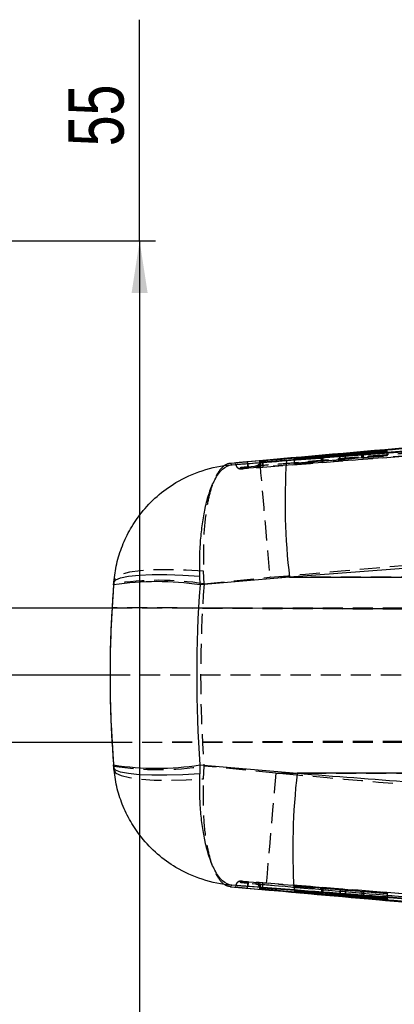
# Model space of a CAD drawing. Extents: x 28 to 404, y 20 to 283.
# Tile 7 of 14: x 175 to 198, y 103 to 166. Entities that reach past the tile are written whole.
import ezdxf

# ---------------------------------------------------------------- set-up
doc = ezdxf.new("R2010")
doc.units = 0
doc.linetypes.add('HIDDEN', pattern=[1.905, 1.27, -0.635])
doc.layers.get('0').update_dxf_attribs({"linetype": 'CONTINUOUS'})
doc.styles.add('SLDTEXTSTYLE0', font='TXT', dxfattribs={"width": 0.75})
doc.dimstyles.new('SLDDIMSTYLE3', dxfattribs={"dimtxt": 3.5, "dimasz": 3.302, "dimexe": 0, "dimexo": 0.0625, "dimgap": 0.875, "dimtad": 1, "dimrnd": 1e-09, "dimzin": 12, "dimtxsty": 'SLDTEXTSTYLE0', "dimsah": 1, "dimcen": 0.09, "dimazin": 3, "dimtfac": 1, "dimtofl": 0, "dimtmove": 0, "dimatfit": 3, "dimtolj": 1, "dimtzin": 12})

# ---------------------------------------------------------------- blocks, each defined once
blk = doc.blocks.new('_D_7')
at = {"color": 179, "linetype": 'CONTINUOUS'}
for p, q in [((182.225, 151.536), (182.225, 165.544)), ((140.978, 151.536), (183.225, 151.536)), ((182.225, 151.536), (182.225, 96.536)), ((140.978, 96.536), (183.225, 96.536))]:
    blk.add_line(p, q, dxfattribs=at)
for points in [[(182.225, 151.536), (181.717, 148.234), (182.733, 148.234)], [(182.225, 96.536), (182.733, 99.838), (181.717, 99.838)]]:
    blk.add_solid(points, dxfattribs=at)
at = {"color": 179, "linetype": 'CONTINUOUS', "insert": (177.713, 157.528, -11.205), "char_height": 3.5, "attachment_point": 1, "rotation": 90, "style": 'SLDTEXTSTYLE0'}
blk.add_mtext('55', dxfattribs=at)

msp = doc.modelspace()

# ---------------------------------------------------------------- linework, layer by layer
at = {"color": 7, "linetype": 'CONTINUOUS'}
for p, q in [((232.333896, 141.29332), (189.053928, 137.534693)), ((232.333896, 141.28448), (189.053928, 137.533305)), ((238.253338, 141.297571), (190.014643, 137.511873)), ((194.895422, 137.967959), (192.031597, 137.750808)), ((192.031828, 137.735851), (193.726962, 137.863952)), ((193.726247, 137.859141), (192.032268, 137.708427)), ((192.032506, 137.694096), (194.926446, 137.950179)), ((193.726247, 137.843973), (193.726247, 137.859141)), ((193.829877, 137.853143), (193.829877, 137.869306)), ((193.838855, 137.853938), (193.838855, 137.870549)), ((197.90027, 138.244881), (195.223448, 137.995189)), ((195.25445, 137.977025), (197.901172, 138.168078)), ((196.287756, 138.072674), (196.287756, 138.051614)), ((197.900941, 138.187388), (196.396654, 138.078587)), ((196.397801, 138.084232), (197.900509, 138.223788)), ((197.900509, 138.223788), (197.90027, 138.244881)), ((197.90027, 138.223766), (197.90027, 138.244881)), ((197.901172, 138.168078), (197.900941, 138.187388)), ((197.900941, 138.168061), (197.900941, 138.187388)), ((189.820295, 137.606037), (187.974927, 137.441492)), ((188.071763, 137.351678), (191.517164, 137.614338)), ((189.840121, 137.564146), (189.840121, 137.589536)), ((189.883818, 137.502632), (189.840121, 137.589535)), ((189.883818, 137.479828), (189.840121, 137.564124)), ((189.958264, 137.601022), (189.978232, 137.602778)), ((190.014643, 137.509774), (190.014643, 137.511873)), ((190.014643, 137.509774), (190.015127, 137.509726)), ((192.031597, 137.750808), (192.031828, 137.735851)), ((192.032268, 137.708427), (192.032506, 137.694096)), ((240.120006, 133.971996), (191.715596, 130.226088)), ((180.582979, 129.738711), (180.597489, 129.916041)), ((180.608199, 130.059806), (180.587014, 129.805598)), ((186.048371, 129.738711), (186.033582, 130.30078)), ((191.715596, 130.226088), (186.048371, 129.738711)), ((191.715596, 130.226088), (243.501989, 130.226088)), ((139.593459, 128.285773), (180.480698, 128.285773)), ((180.480273, 128.297326), (180.481417, 128.297326)), ((180.480273, 128.297326), (180.481417, 128.297321)), ((139.593459, 124.035773), (180.352678, 124.035773)), ((139.593459, 119.785773), (180.478336, 119.785773)), ((180.477922, 119.77421), (180.479025, 119.774215)), ((180.477922, 119.77421), (180.479025, 119.77421)), ((180.594136, 118.15641), (180.579798, 118.332884)), ((180.583888, 118.264845), (180.604951, 118.010401)), ((186.045436, 118.332884), (186.030717, 117.773488)), ((186.045436, 118.332884), (192.194966, 117.805872)), ((243.501989, 117.805872), (192.194966, 117.805872)), ((187.972439, 110.624643), (190.203716, 110.425879)), ((191.998502, 110.417499), (188.070995, 110.71584)), ((189.013248, 110.534968), (189.0536, 110.531377)), ((189.840121, 110.502206), (189.883818, 110.587866)), ((189.840121, 110.476821), (189.883818, 110.565133)), ((189.840121, 110.476821), (189.840121, 110.502184)), ((189.978232, 110.463569), (189.958019, 110.465346)), ((190.015127, 110.558119), (190.014643, 110.558072)), ((190.014643, 110.55594), (190.014643, 110.558072)), ((194.895548, 110.12068), (192.032014, 110.373779)), ((192.032014, 110.373779), (192.032037, 110.359767)), ((192.032037, 110.373777), (192.032037, 110.359767)), ((192.032037, 110.359767), (193.726999, 110.209081)), ((193.726224, 110.204319), (192.032074, 110.331894)), ((192.032074, 110.331894), (192.032089, 110.316073)), ((192.032089, 110.331892), (192.032089, 110.316073)), ((192.032089, 110.316073), (194.926327, 110.097479)), ((193.726999, 110.223964), (193.726999, 110.209081)), ((193.838855, 110.197726), (193.838855, 110.214077)), ((197.900658, 109.901449), (195.223567, 110.093895)), ((195.254331, 110.070306), (197.900785, 109.823281)), ((196.287756, 110.017394), (196.287756, 109.995518)), ((196.291616, 110.017117), (196.291616, 109.996068)), ((197.900755, 109.844322), (196.396624, 109.984004)), ((196.397831, 110.009482), (196.397831, 109.989548)), ((196.397831, 109.989548), (197.900695, 109.881386)), ((197.900695, 109.881386), (197.900658, 109.901449)), ((197.900785, 109.823281), (197.900755, 109.844322))]:
    msp.add_line(p, q, dxfattribs=at)
at = {"color": 7, "linetype": 'HIDDEN'}
for p, q in [((189.079588, 137.230002), (232.358744, 140.981253)), ((239.431274, 141.047097), (189.105598, 137.128939)), ((193.726247, 137.572061), (193.726247, 137.843973)), ((193.726962, 137.575632), (193.726962, 137.863952)), ((193.829877, 137.582193), (193.829877, 137.853143)), ((193.838855, 137.58327), (193.838855, 137.853938)), ((194.895422, 137.681355), (194.895422, 137.947433)), ((194.926446, 137.67012), (194.926446, 137.950179)), ((195.223448, 137.709595), (195.223448, 137.974684)), ((195.223448, 137.709595), (197.90027, 137.955489)), ((195.25445, 137.698379), (195.25445, 137.977025)), ((197.901172, 137.911055), (195.25445, 137.698379)), ((196.287756, 138.051614), (196.287756, 137.794583)), ((196.291608, 137.794936), (196.291608, 138.073284)), ((196.396654, 137.801874), (196.396654, 138.078587)), ((196.396654, 137.801874), (197.900941, 137.922615)), ((196.397801, 137.805451), (196.397801, 138.084232)), ((197.900509, 137.943686), (196.397801, 137.805451)), ((197.90027, 137.955489), (197.90027, 138.223766)), ((197.90027, 137.955489), (197.900509, 137.943686)), ((197.900509, 137.943686), (197.900509, 138.223788)), ((197.900941, 137.922615), (197.900941, 138.168061)), ((197.900941, 137.922615), (197.901172, 137.911055)), ((197.901172, 137.911055), (197.901172, 138.168078)), ((188.305867, 137.337287), (188.35554, 137.250189)), ((192.031597, 137.451449), (192.031597, 137.750808)), ((192.031597, 137.451449), (194.895422, 137.681355)), ((192.031828, 137.439421), (192.031597, 137.451449)), ((192.031828, 137.439421), (192.031828, 137.735851)), ((193.726962, 137.575632), (192.031828, 137.439421)), ((192.032268, 137.416451), (192.032268, 137.708427)), ((192.032268, 137.416451), (193.726247, 137.572061)), ((192.032506, 137.403947), (192.032268, 137.416451)), ((192.032506, 137.403947), (192.032506, 137.694096)), ((194.926446, 137.67012), (192.032506, 137.403947)), ((193.829877, 137.582193), (193.835979, 137.58327)), ((188.642842, 137.096204), (188.595687, 137.183413)), ((186.302667, 129.805598), (186.271121, 130.609099)), ((186.302667, 129.805598), (190.469583, 130.226088)), ((228.613948, 130.226088), (190.469583, 130.226088)), ((180.480698, 128.285773), (254.477707, 128.285773)), ((256.99654, 127.963464), (180.481417, 128.297326)), ((180.481417, 128.297321), (270.041568, 127.906539)), ((180.352678, 124.035773), (219.146562, 124.035773)), ((180.478336, 119.785773), (254.477707, 119.785773)), ((180.479025, 119.774215), (270.215986, 120.165769)), ((180.479025, 119.77421), (257.633728, 120.110863)), ((186.268115, 117.460565), (186.299791, 118.264845)), ((190.852088, 117.805872), (186.299791, 118.264845)), ((190.852088, 117.805872), (228.613948, 117.805872)), ((188.354542, 110.815499), (188.297478, 110.71383)), ((188.595665, 110.882712), (188.64276, 110.971327)), ((192.032014, 110.680298), (192.032014, 110.373779)), ((192.032037, 110.66863), (192.032014, 110.680298)), ((192.032014, 110.680298), (194.895548, 110.439839)), ((192.032037, 110.66863), (192.032037, 110.373777)), ((193.726999, 110.526422), (192.032037, 110.66863)), ((192.032089, 110.634218), (192.032074, 110.646348)), ((192.032074, 110.646348), (193.726224, 110.523084)), ((192.032074, 110.646348), (192.032074, 110.331894)), ((194.926327, 110.423962), (192.032089, 110.634218)), ((192.032089, 110.634218), (192.032089, 110.331892)), ((193.726224, 110.523084), (193.726224, 110.204319)), ((193.726999, 110.526422), (193.726999, 110.223964)), ((193.829869, 110.516136), (193.829869, 110.197457)), ((193.838855, 110.214077), (193.838855, 110.516193)), ((194.895548, 110.439839), (194.895548, 110.12068)), ((194.926327, 110.423962), (194.926327, 110.117969)), ((195.223567, 110.41414), (197.900658, 110.21936)), ((195.223567, 110.41414), (195.223567, 110.093895)), ((197.900785, 110.176247), (195.254331, 110.398284)), ((195.254331, 110.398284), (195.254331, 110.091683)), ((196.287756, 110.323695), (196.287756, 110.017394)), ((196.291616, 110.324056), (196.291735, 110.323695)), ((196.291616, 110.324056), (196.291616, 110.017117)), ((196.396624, 110.313789), (197.900755, 110.187463)), ((196.396624, 110.313789), (196.396624, 109.984004)), ((197.900695, 110.207908), (196.397831, 110.317065)), ((196.397831, 110.317065), (196.397831, 110.009482)), ((197.900658, 110.21936), (197.900695, 110.207908)), ((197.900658, 110.21936), (197.900658, 109.901449)), ((197.900695, 110.207908), (197.900695, 109.881386)), ((197.900755, 110.187463), (197.900785, 110.176247)), ((197.900755, 110.187463), (197.900755, 109.844322)), ((197.900785, 110.176247), (197.900785, 109.823281))]:
    msp.add_line(p, q, dxfattribs=at)
at = {"color": 8, "linetype": 'CONTINUOUS'}
for p, q in [((194.895422, 137.947433), (194.895422, 137.967959)), ((195.223448, 137.974684), (195.223448, 137.995189)), ((194.926327, 110.117969), (194.926327, 110.097479)), ((195.254331, 110.091683), (195.254331, 110.070306))]:
    msp.add_line(p, q, dxfattribs=at)
at = {"color": 7, "linetype": 'CONTINUOUS', "flags": 128}
for points in [[(189.0536, 137.534664), (189.034094, 137.532927), (189.014596, 137.531191)], [(180.597489, 129.916041), (180.711733, 130.062994), (181.024482, 130.187958), (181.524755, 130.286544), (182.194979, 130.355288), (183.011608, 130.391776), (183.945963, 130.394726), (184.965221, 130.364035), (186.033582, 130.30078)], [(186.030717, 117.773488), (184.962166, 117.710656), (183.942729, 117.680203), (183.008225, 117.683196), (182.191485, 117.719532), (181.521205, 117.787934), (181.020932, 117.885998), (180.708249, 118.010279), (180.594136, 118.15641)]]:
    msp.add_lwpolyline(points, dxfattribs=at)
at = {"color": 7, "linetype": 'HIDDEN', "flags": 128}
for points in [[(189.820295, 137.606037), (189.826143, 137.526783), (189.847877, 137.269589), (189.884995, 136.840167), (189.936695, 136.248061), (190.001806, 135.506425), (190.078897, 134.631739), (190.166247, 133.643438), (190.26192, 132.563482), (190.363785, 131.415865), (190.469583, 130.226088)], [(189.963815, 137.497165), (189.94907, 137.493599), (189.91453, 137.485627), (189.891895, 137.480853), (189.883818, 137.479821), (189.883818, 137.479822), (189.883818, 137.479822)], [(186.271121, 130.609099), (185.171538, 130.677254), (184.116227, 130.704572), (183.144071, 130.690046), (182.290898, 130.63421), (181.588148, 130.539124), (181.061716, 130.40829), (180.731004, 130.246531), (180.608199, 130.059806)], [(180.604951, 118.010401), (180.727636, 117.824064), (181.058278, 117.662567), (181.584684, 117.531863), (182.28746, 117.436769), (183.1407, 117.38079), (184.112956, 117.365989), (185.168394, 117.392911), (186.268115, 117.460565)], [(190.852088, 117.805872), (190.746394, 116.615681), (190.644627, 115.46769), (190.549051, 114.387422), (190.461797, 113.398898), (190.38481, 112.524095), (190.319789, 111.782465), (190.268186, 111.190498), (190.231142, 110.761355), (190.209498, 110.504579), (190.203716, 110.425879)]]:
    msp.add_lwpolyline(points, dxfattribs=at)
at = {"color": 8, "linetype": 'CONTINUOUS', "flags": 128}
msp.add_lwpolyline([(189.96804, 110.569615), (189.991583, 110.563944), (190.014643, 110.55824), (190.015127, 110.558119), (190.015127, 110.558119)], dxfattribs=at)
at = {"color": 7, "linetype": 'HIDDEN'}
for centre, radius, start, end in [((189.5793, 137.479851), 0.304518, 274.45774167, 359.99447723), ((183.44484, 111.985714), 18.047588, 80.88889124, 99.11110876), ((183.44184, 136.20294), 18.164337, 260.94754722, 279.05245278), ((189.579317, 110.587859), 0.304502, 0.00270278, 85.55917893)]:
    msp.add_arc(centre, radius, start, end, dxfattribs=at)
at = {"color": 7, "linetype": 'CONTINUOUS'}
for centre, radius, start, end in [((230.181876, 134.955993), 38.755989, 176.06688793, 187.01003654), ((183.315675, 112.014946), 17.933195, 81.23500793, 98.76499207), ((183.312617, 136.179298), 18.05444, 261.29393364, 278.70606636), ((233.961291, 112.998464), 42.042087, 173.43400858, 183.51960304)]:
    msp.add_arc(centre, radius, start, end, dxfattribs=at)
at = {"color": 7, "linetype": 'HIDDEN'}
for centre, major_axis, ratio, start_param, end_param in [((193.55793, 137.559329), (0.28112, 0.024214), 0.00778585, 5.353652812, 6.02637654), ((196.568785, 137.818424), (0.281482, 0.024245), 0.00778585, 2.222973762, 2.965798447), ((251.608848, 124.015979), (0, 71.253), 0.91958007, 1.489452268, 1.651598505), ((251.608848, 124.015979), (71.257454, 0), 0.999937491, 3.081632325, 3.200996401), ((251.604572, 124.015979), (71.253043, 0), 0.999999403, 3.081469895, 3.141314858), ((251.604572, 124.015979), (53.400871, -47.17377), 0.999995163, 3.864879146, 3.924723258), ((193.557933, 110.537972), (0.28112, -0.022015), 0.007549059, 5.354777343, 6.027501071), ((196.568784, 110.301979), (0.281483, -0.022044), 0.007549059, 2.224098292, 2.966922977)]:
    msp.add_ellipse(centre, major_axis=major_axis, ratio=ratio, start_param=start_param, end_param=end_param, dxfattribs=at)
at = {"color": 7, "linetype": 'CONTINUOUS'}
for centre, major_axis, ratio, start_param, end_param in [((251.601544, 124.015979), (0, 71.253), 0.999940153, 1.490394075, 1.650640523), ((251.608848, 124.015979), (71.257454, 0), 0.999937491, 3.060248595, 3.081632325), ((251.601544, 124.015979), (0, 71.253), 0.922987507, 1.490394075, 1.650640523), ((251.605631, 124.015979), (0, 71.253), 0.999999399, 1.510673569, 1.570518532), ((251.605631, 124.015979), (47.14806, 53.423515), 0.999995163, 2.29359719, 2.353441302), ((251.608848, 124.015979), (71.257454, 0), 0.999937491, 3.200996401, 3.222394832)]:
    msp.add_ellipse(centre, major_axis=major_axis, ratio=ratio, start_param=start_param, end_param=end_param, dxfattribs=at)
for points, knots in [([(189.071005, 137.428899), (189.273268, 137.444355), (190.284587, 137.521639), (194.532081, 137.846759), (211.105876, 139.121929), (226.869032, 140.357326), (239.396428, 141.339128)], [0, 0, 0, 0, 0.012056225, 0.060281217, 0.253180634, 1, 1, 1, 1]), ([(189.978232, 137.602778), (190.096078, 137.613067), (191.022841, 137.693975), (195.185327, 138.056747), (209.04661, 139.257545), (222.100515, 140.369925), (231.918169, 141.20653)], [0, 0, 0, 0, 0.00843061, 0.066300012, 0.297777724, 1, 1, 1, 1]), ([(238.254411, 141.288468), (238.253598, 141.288404), (230.205793, 140.65467), (214.126548, 139.38372), (198.046769, 138.13402), (190.014643, 137.509774)], [0, 0, 0, 0, 0.0000505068, 0.5005080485, 1, 1, 1, 1]), ([(191.517164, 137.614338), (192.337182, 137.676968), (208.46446, 138.908718), (224.592014, 140.163729), (239.899536, 141.354927)], [0, 0, 0, 0, 0.050846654, 1, 1, 1, 1]), ([(227.956836, 140.930278), (221.251216, 140.354175), (212.0588, 139.564423), (199.347817, 138.443376), (193.340882, 137.915449), (189.820295, 137.606037)], [0, 0, 0, 0, 0.5274350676, 0.7230357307, 1, 1, 1, 1]), ([(193.829877, 137.869306), (193.819101, 137.868097), (193.797588, 137.865684), (193.749999, 137.861319), (193.726247, 137.859141)], [0, 0, 0, 0, 0.500896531, 1, 1, 1, 1]), ([(193.726962, 137.863952), (193.750275, 137.865649), (193.796905, 137.869043), (193.834693, 137.871212), (193.842588, 137.871011), (193.833068, 137.869734), (193.829877, 137.869306)], [0, 0, 0, 0, 0.285863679, 0.571781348, 0.856445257, 1, 1, 1, 1]), ([(195.223448, 137.995189), (195.196413, 137.992756), (195.142348, 137.987888), (195.047334, 137.979887), (194.961607, 137.972969), (194.915273, 137.969462), (194.895422, 137.967959)], [0, 0, 0, 0, 0.2663725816, 0.532708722, 0.7997939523, 1, 1, 1, 1]), ([(194.926446, 137.950179), (194.953248, 137.952554), (195.006849, 137.957304), (195.101502, 137.965174), (195.187528, 137.972029), (195.234257, 137.975517), (195.25445, 137.977025)], [0, 0, 0, 0, 0.2655761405, 0.531113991, 0.7973856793, 1, 1, 1, 1]), ([(196.396661, 138.078588), (196.373661, 138.076967), (196.327214, 138.073693), (196.290451, 138.071786), (196.285351, 138.072243), (196.290783, 138.073146), (196.291608, 138.073284)], [0, 0, 0, 0, 0.312392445, 0.630868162, 0.94391374, 1, 1, 1, 1]), ([(196.291608, 138.073284), (196.300175, 138.074371), (196.317306, 138.076545), (196.363188, 138.081026), (196.392741, 138.083763), (196.397801, 138.084232)], [0, 0, 0, 0, 0.453219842, 0.906374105, 1, 1, 1, 1]), ([(180.597489, 129.916041), (180.646218, 130.304546), (180.744796, 131.090479), (181.108607, 132.229321), (181.630212, 133.319206), (182.357469, 134.387515), (183.314691, 135.392834), (184.599178, 136.329461), (186.191378, 137.053912), (187.426329, 137.300949), (188.065807, 137.35121), (188.071763, 137.351678)], [0, 0, 0, 0, 0.1004825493, 0.2032732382, 0.3067029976, 0.4125321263, 0.5383708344, 0.668310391, 0.8292166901, 0.9984094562, 1, 1, 1, 1]), ([(186.033582, 130.30078), (186.029357, 130.685535), (186.020812, 131.463883), (186.080051, 132.581162), (186.19294, 133.642111), (186.373567, 134.671722), (186.631908, 135.627567), (186.999786, 136.499317), (187.478071, 137.144952), (187.865554, 137.331999), (188.06986, 137.351497), (188.071763, 137.351678)], [0, 0, 0, 0, 0.100482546, 0.203273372, 0.30670349, 0.412532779, 0.538371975, 0.668311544, 0.829217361, 0.998409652, 1, 1, 1, 1]), ([(187.974927, 137.441492), (187.992534, 137.425012), (188.027921, 137.391887), (188.057101, 137.365125), (188.071763, 137.351678)], [0, 0, 0, 0, 0.497531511, 1, 1, 1, 1]), ([(188.265724, 137.458779), (188.266424, 137.457556), (188.270362, 137.450681), (188.288187, 137.420134), (188.303471, 137.395495), (188.315896, 137.375465)], [0, 0, 0, 0, 0.038918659, 0.218660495, 1, 1, 1, 1]), ([(189.014596, 137.531191), (188.926608, 137.523268), (188.750634, 137.507421), (188.521553, 137.485925), (188.35332, 137.469431), (188.274817, 137.4609), (188.268041, 137.459319), (188.265731, 137.45878)], [0, 0, 0, 0, 0.221583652, 0.443157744, 0.66455828, 0.88564893, 1, 1, 1, 1]), ([(188.315888, 137.375464), (188.325145, 137.375677), (188.343657, 137.376103), (188.480505, 137.385284), (188.680803, 137.399624), (188.890986, 137.415205), (189.024695, 137.425376), (189.070729, 137.428877)], [0, 0, 0, 0, 0.2209597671, 0.4418774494, 0.6627870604, 0.8839011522, 1, 1, 1, 1]), ([(189.840136, 137.589536), (189.841856, 137.589821), (189.845296, 137.59039), (189.869687, 137.592875), (189.905181, 137.596243), (189.937347, 137.599164), (189.95542, 137.600769), (189.958264, 137.601022)], [0, 0, 0, 0, 0.239241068, 0.478509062, 0.717398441, 0.955531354, 1, 1, 1, 1]), ([(190.014643, 137.511873), (189.999603, 137.510717), (189.969287, 137.508387), (189.9295, 137.505464), (189.899887, 137.503408), (189.885724, 137.502562), (189.884308, 137.502614), (189.883818, 137.502632)], [0, 0, 0, 0, 0.217748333, 0.438909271, 0.660420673, 0.882573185, 1, 1, 1, 1]), ([(180.597489, 129.916041), (180.598967, 129.936573), (180.601924, 129.977667), (180.606107, 130.032414), (180.608199, 130.059806)], [0, 0, 0, 0, 0.499644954, 1, 1, 1, 1]), ([(188.070995, 110.71584), (188.06504, 110.716307), (187.425572, 110.766401), (186.190599, 111.013103), (184.612259, 111.730784), (183.325519, 112.662913), (182.371079, 113.65896), (181.63309, 114.738505), (181.112667, 115.82055), (180.743485, 116.969555), (180.644295, 117.757809), (180.594136, 118.15641)], [0, 0, 0, 0, 0.001589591, 0.170678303, 0.331485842, 0.457278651, 0.587117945, 0.690502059, 0.796259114, 0.896973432, 1, 1, 1, 1]), ([(180.604951, 118.010401), (180.602835, 118.038275), (180.598606, 118.093985), (180.595626, 118.135611), (180.594136, 118.15641)], [0, 0, 0, 0, 0.5003391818, 1, 1, 1, 1]), ([(188.070995, 110.71584), (188.069093, 110.716022), (187.864815, 110.735516), (187.477193, 110.922693), (187.000608, 111.564762), (186.632582, 112.436343), (186.373557, 113.385849), (186.191718, 114.421974), (186.07805, 115.478824), (186.01835, 116.602735), (186.026595, 117.383246), (186.030717, 117.773488)], [0, 0, 0, 0, 0.001589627, 0.170682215, 0.331494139, 0.459318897, 0.587118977, 0.691695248, 0.796259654, 0.898133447, 1, 1, 1, 1]), ([(192.194966, 117.805872), (196.982648, 117.440407), (213.207352, 116.201905), (229.430567, 114.942925), (240.866539, 114.055453)], [0, 0, 0, 0, 0.295085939, 1, 1, 1, 1]), ([(188.070995, 110.71584), (188.056091, 110.702211), (188.026429, 110.675088), (187.990376, 110.641402), (187.972439, 110.624643)], [0, 0, 0, 0, 0.502489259, 1, 1, 1, 1]), ([(188.315888, 110.691972), (188.315196, 110.690855), (188.311736, 110.685266), (188.296051, 110.659795), (188.279308, 110.630826), (188.265716, 110.607309)], [0, 0, 0, 0, 0.044932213, 0.224660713, 1, 1, 1, 1]), ([(188.265724, 110.607307), (188.274416, 110.605878), (188.291798, 110.603022), (188.42717, 110.589246), (188.626399, 110.570187), (188.835296, 110.550919), (188.968109, 110.539014), (189.013248, 110.534968)], [0, 0, 0, 0, 0.221368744, 0.442696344, 0.664111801, 0.885843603, 1, 1, 1, 1]), ([(189.070811, 110.638819), (188.982557, 110.645482), (188.806161, 110.658798), (188.575897, 110.675521), (188.406276, 110.687291), (188.326378, 110.692197), (188.318544, 110.692031), (188.315881, 110.691975)], [0, 0, 0, 0, 0.222082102, 0.443884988, 0.665138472, 0.886165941, 1, 1, 1, 1]), ([(189.053928, 110.532783), (196.266544, 109.90036), (210.691796, 108.635511), (225.119856, 107.40296), (232.333896, 106.786684)], [0, 0, 0, 0, 0.499999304, 1, 1, 1, 1]), ([(189.053928, 110.531348), (196.266504, 109.897227), (210.691678, 108.628982), (225.119816, 107.394749), (232.333896, 106.777632)], [0, 0, 0, 0, 0.4999991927, 1, 1, 1, 1]), ([(239.459549, 106.740524), (239.257311, 106.756343), (238.24612, 106.835433), (233.999111, 107.167417), (217.406054, 108.463065), (201.620505, 109.675176), (189.071087, 110.638798)], [0, 0, 0, 0, 0.012041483, 0.060207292, 0.252870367, 1, 1, 1, 1]), ([(189.958019, 110.465346), (189.94944, 110.46611), (189.925752, 110.46822), (189.890474, 110.471477), (189.859253, 110.474508), (189.842791, 110.476281), (189.840878, 110.476669), (189.840136, 110.47682)], [0, 0, 0, 0, 0.134838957, 0.372354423, 0.610181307, 0.848702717, 1, 1, 1, 1]), ([(189.883818, 110.565134), (189.885445, 110.565116), (189.888698, 110.56508), (189.912706, 110.563506), (189.947801, 110.560999), (189.984165, 110.558284), (190.007052, 110.556524), (190.014643, 110.55594)], [0, 0, 0, 0, 0.222746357, 0.445526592, 0.66801672, 0.889893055, 1, 1, 1, 1]), ([(231.918169, 106.865461), (231.864621, 106.870005), (231.001988, 106.9432), (226.903022, 107.291183), (212.975645, 108.475044), (199.858988, 109.609206), (189.978232, 110.463569)], [0, 0, 0, 0, 0.003829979, 0.061699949, 0.293180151, 1, 1, 1, 1]), ([(190.014643, 110.558072), (198.046764, 109.935699), (214.126462, 108.689757), (230.205957, 107.428936), (238.253613, 106.794878), (238.254433, 106.794813)], [0, 0, 0, 0, 0.499493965, 0.999949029, 1, 1, 1, 1]), ([(190.014643, 110.55594), (198.103135, 109.92788), (214.183272, 108.679282), (230.262262, 107.414221), (238.253338, 106.7855)], [0, 0, 0, 0, 0.503011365, 1, 1, 1, 1]), ([(190.203716, 110.425879), (195.978288, 109.916574), (208.561702, 108.806744), (221.147713, 107.725045), (227.957961, 107.139741)], [0, 0, 0, 0, 0.458903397, 1, 1, 1, 1]), ([(240.648722, 106.672555), (229.216753, 107.558647), (212.999874, 108.815619), (196.783317, 110.052537), (191.998502, 110.417499)], [0, 0, 0, 0, 0.704942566, 1, 1, 1, 1]), ([(193.829869, 110.197457), (193.81911, 110.198015), (193.797601, 110.19913), (193.75001, 110.20259), (193.726224, 110.204319)], [0, 0, 0, 0, 0.500204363, 1, 1, 1, 1]), ([(193.726999, 110.209081), (193.750342, 110.206935), (193.797034, 110.202644), (193.834806, 110.198582), (193.842564, 110.197078), (193.833036, 110.197362), (193.829869, 110.197457)], [0, 0, 0, 0, 0.286448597, 0.572960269, 0.858078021, 1, 1, 1, 1]), ([(195.223567, 110.093895), (195.196563, 110.095913), (195.142557, 110.099951), (195.047681, 110.107583), (194.961912, 110.114783), (194.91551, 110.118906), (194.895548, 110.12068)], [0, 0, 0, 0, 0.265852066, 0.531669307, 0.798533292, 1, 1, 1, 1]), ([(194.926327, 110.097479), (194.953104, 110.095452), (195.006654, 110.091396), (195.101182, 110.083695), (195.187242, 110.07637), (195.234037, 110.07214), (195.254331, 110.070306)], [0, 0, 0, 0, 0.265086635, 0.530125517, 0.796229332, 1, 1, 1, 1]), ([(196.396632, 109.984003), (196.373457, 109.986194), (196.327105, 109.990576), (196.290462, 109.99474), (196.285322, 109.996047), (196.290785, 109.996065), (196.291616, 109.996068)], [0, 0, 0, 0, 0.315070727, 0.63019642, 0.943742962, 1, 1, 1, 1]), ([(196.291616, 109.996068), (196.300164, 109.99575), (196.317261, 109.995115), (196.363111, 109.992046), (196.392702, 109.989917), (196.397831, 109.989548)], [0, 0, 0, 0, 0.452579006, 0.905122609, 1, 1, 1, 1])]:
    msp.add_open_spline(points, degree=3, knots=knots, dxfattribs=at)
at = {"color": 7, "linetype": 'HIDDEN'}
for points, knots in [([(190.026683, 137.206201), (198.058956, 137.83068), (214.304576, 139.093715), (230.548787, 140.375894), (238.761423, 141.024129)], [0, 0, 0, 0, 0.4944269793, 1, 1, 1, 1]), ([(232.137514, 140.930883), (225.073844, 140.328913), (211.028711, 139.13198), (196.985696, 137.910504), (190.005285, 137.303341)], [0, 0, 0, 0, 0.502926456, 1, 1, 1, 1]), ([(187.974927, 137.441492), (187.973216, 137.441378), (187.783044, 137.428686), (187.426392, 137.245676), (186.999501, 136.585903), (186.681133, 135.682552), (186.426743, 134.493478), (186.241498, 132.821927), (186.260962, 131.367976), (186.271121, 130.609099)], [0, 0, 0, 0, 0.001605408, 0.178402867, 0.346054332, 0.479146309, 0.612207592, 0.797595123, 1, 1, 1, 1]), ([(188.315896, 137.375464), (188.317399, 137.362761), (188.321357, 137.329316), (188.338457, 137.276909), (188.369712, 137.222502), (188.402483, 137.18258), (188.427009, 137.165188), (188.434479, 137.159891)], [0, 0, 0, 0, 0.151199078, 0.398086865, 0.644975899, 0.891873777, 1, 1, 1, 1]), ([(188.595695, 137.183414), (188.598303, 137.183931), (188.604683, 137.185197), (188.665176, 137.191595), (188.776262, 137.202376), (188.920643, 137.215802), (189.02739, 137.225338), (189.079588, 137.230002)], [0, 0, 0, 0, 0.148306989, 0.362797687, 0.577756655, 0.793532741, 1, 1, 1, 1]), ([(189.079878, 137.230028), (189.079532, 137.234865), (189.078839, 137.244539), (189.072815, 137.314787), (189.064109, 137.414689), (189.057128, 137.493749), (189.053637, 137.533279)], [0, 0, 0, 0, 0.250000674, 0.499999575, 0.750001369, 1, 1, 1, 1]), ([(189.070729, 137.428877), (189.073886, 137.390138), (189.080297, 137.311459), (189.090745, 137.21177), (189.10016, 137.141711), (189.104018, 137.133214), (189.105948, 137.128966)], [0, 0, 0, 0, 0.2443284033, 0.4962196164, 0.7481115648, 1, 1, 1, 1]), ([(189.562095, 137.260788), (189.599286, 137.268123), (189.673667, 137.282793), (189.764752, 137.354125), (189.827894, 137.451065), (189.836045, 137.526438), (189.840121, 137.564124)], [0, 0, 0, 0, 0.250006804, 0.499997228, 0.750000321, 1, 1, 1, 1]), ([(189.619002, 137.267474), (189.608026, 137.266368), (189.56946, 137.26248), (189.565166, 137.261493), (189.562095, 137.260788)], [0, 0, 0, 0, 0.2846063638, 1, 1, 1, 1]), ([(189.562095, 137.260788), (189.562798, 137.25916), (189.566311, 137.251021), (189.57988, 137.220581), (189.592847, 137.195694), (189.602976, 137.176254)], [0, 0, 0, 0, 0.051885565, 0.25942784, 1, 1, 1, 1]), ([(189.704609, 137.313835), (189.68105, 137.299055), (189.649511, 137.279269), (189.609191, 137.26854), (189.594301, 137.265414), (189.58722, 137.264199), (189.583206, 137.26359), (189.582574, 137.263528), (189.590301, 137.264501), (189.607732, 137.266337), (189.618995, 137.267524)], [0, 0, 0, 0, 0.2684105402, 0.3593278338, 0.4147907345, 0.4551593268, 0.5041804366, 0.5822874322, 0.7301026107, 1, 1, 1, 1]), ([(190.005285, 137.303341), (189.974004, 137.300583), (189.893052, 137.293447), (189.771084, 137.282311), (189.667604, 137.272544), (189.632142, 137.268845), (189.619002, 137.267474)], [0, 0, 0, 0, 0.195828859, 0.506772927, 0.817239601, 1, 1, 1, 1]), ([(189.840136, 137.564168), (189.841873, 137.565066), (189.845356, 137.566867), (189.869799, 137.574796), (189.90511, 137.585556), (189.937114, 137.594946), (189.955254, 137.600157), (189.958264, 137.601022)], [0, 0, 0, 0, 0.235687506, 0.47266408, 0.711570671, 0.952125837, 1, 1, 1, 1]), ([(190.005285, 137.303341), (190.004787, 137.30759), (190.003791, 137.316089), (189.997361, 137.386083), (189.988459, 137.485615), (189.981605, 137.564144), (189.978232, 137.602778)], [0, 0, 0, 0, 0.2519898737, 0.5039778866, 0.7559677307, 1, 1, 1, 1]), ([(190.015127, 137.509726), (190.017976, 137.470201), (190.023674, 137.39115), (190.028639, 137.291224), (190.030184, 137.22089), (190.02785, 137.211097), (190.026683, 137.206201)], [0, 0, 0, 0, 0.249999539, 0.499998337, 0.749997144, 1, 1, 1, 1]), ([(193.837923, 137.583615), (193.832292, 137.583371), (193.821021, 137.582884), (193.775757, 137.579513), (193.739462, 137.576626), (193.726962, 137.575632)], [0, 0, 0, 0, 0.395667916, 0.791857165, 1, 1, 1, 1]), ([(194.895422, 137.681355), (194.922372, 137.68355), (194.976274, 137.687939), (195.071324, 137.696041), (195.15713, 137.70356), (195.203602, 137.707789), (195.223448, 137.709595)], [0, 0, 0, 0, 0.266732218, 0.533456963, 0.800757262, 1, 1, 1, 1]), ([(195.25445, 137.698379), (195.227466, 137.69618), (195.1735, 137.691782), (195.078629, 137.683689), (194.992802, 137.676164), (194.946417, 137.671939), (194.926446, 137.67012)], [0, 0, 0, 0, 0.265964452, 0.531914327, 0.798467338, 1, 1, 1, 1]), ([(196.291727, 137.794583), (196.290986, 137.794393), (196.288785, 137.79383), (196.319613, 137.795892), (196.362367, 137.79914), (196.391707, 137.801479), (196.396661, 137.801874)], [0, 0, 0, 0, 0.187138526, 0.555640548, 0.924968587, 1, 1, 1, 1]), ([(188.43436, 137.15972), (188.464612, 137.140065), (188.506298, 137.11298), (188.565827, 137.09929), (188.597363, 137.095696), (188.61644, 137.095175), (188.626119, 137.095217), (188.635599, 137.095459), (188.659041, 137.096529), (188.710377, 137.099793), (188.802533, 137.106418), (188.841244, 137.109201)], [0, 0, 0, 0, 0.169662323, 0.233792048, 0.291337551, 0.320542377, 0.342280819, 0.372922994, 0.440152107, 0.764830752, 1, 1, 1, 1]), ([(188.434479, 137.159891), (188.443653, 137.152532), (188.469149, 137.132078), (188.518825, 137.110636), (188.579961, 137.095034), (188.621881, 137.095814), (188.642842, 137.096204)], [0, 0, 0, 0, 0.157777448, 0.438508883, 0.719241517, 1, 1, 1, 1]), ([(188.841244, 137.109193), (188.803631, 137.106493), (188.724805, 137.100833), (188.656471, 137.096393), (188.647136, 137.096263), (188.642827, 137.096203)], [0, 0, 0, 0, 0.329492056, 0.690526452, 1, 1, 1, 1]), ([(189.105598, 137.128939), (189.069824, 137.126216), (188.980875, 137.119446), (188.886215, 137.112382), (188.844602, 137.109431), (188.841244, 137.109193)], [0, 0, 0, 0, 0.382129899, 0.950134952, 1, 1, 1, 1]), ([(189.602969, 137.176254), (189.608483, 137.176336), (189.619098, 137.176495), (189.696771, 137.181652), (189.807903, 137.189621), (189.925887, 137.198441), (190.000905, 137.204216), (190.026683, 137.206201)], [0, 0, 0, 0, 0.22995851, 0.442693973, 0.663390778, 0.884334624, 1, 1, 1, 1]), ([(190.469583, 130.226088), (196.471146, 130.756516), (209.18505, 131.880194), (221.901373, 132.97612), (228.614991, 133.554718)], [0, 0, 0, 0, 0.4720472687, 1, 1, 1, 1]), ([(187.972439, 110.624643), (187.970725, 110.624757), (187.779913, 110.637404), (187.422823, 110.820669), (186.997574, 111.479881), (186.678225, 112.380088), (186.424069, 113.569795), (186.238149, 115.247904), (186.257838, 116.701764), (186.268115, 117.460565)], [0, 0, 0, 0, 0.001604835, 0.17867834, 0.34655694, 0.477286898, 0.612473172, 0.797741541, 1, 1, 1, 1]), ([(228.614976, 114.515231), (221.796794, 115.101962), (209.207983, 116.185279), (196.621603, 117.296497), (190.852088, 117.805872)], [0, 0, 0, 0, 0.541606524, 1, 1, 1, 1]), ([(188.445737, 110.916081), (188.434351, 110.908142), (188.405803, 110.888236), (188.3696, 110.845112), (188.338475, 110.790564), (188.321346, 110.738173), (188.317392, 110.704702), (188.315888, 110.691972)], [0, 0, 0, 0, 0.1551237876, 0.3889230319, 0.6227212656, 0.8565153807, 1, 1, 1, 1]), ([(188.705315, 110.967839), (188.686988, 110.969001), (188.649388, 110.971385), (188.641598, 110.972292), (188.613011, 110.972339), (188.580494, 110.97088), (188.530282, 110.961044), (188.480046, 110.94074), (188.454515, 110.92283), (188.445446, 110.916469)], [0, 0, 0, 0, 0.245642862, 0.503938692, 0.545801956, 0.59845919, 0.768273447, 0.917692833, 1, 1, 1, 1]), ([(188.64276, 110.97133), (188.621796, 110.971727), (188.579868, 110.972522), (188.51887, 110.956718), (188.473214, 110.937718), (188.451264, 110.920434), (188.445737, 110.916081)], [0, 0, 0, 0, 0.299720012, 0.599424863, 0.899132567, 1, 1, 1, 1]), ([(189.079834, 110.836064), (189.035568, 110.840011), (188.937141, 110.848787), (188.796704, 110.861774), (188.680025, 110.87301), (188.608064, 110.880475), (188.599586, 110.882005), (188.595672, 110.882711)], [0, 0, 0, 0, 0.175178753, 0.389518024, 0.603363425, 0.816877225, 1, 1, 1, 1]), ([(188.642753, 110.971328), (188.644777, 110.971389), (188.649213, 110.971523), (188.685565, 110.96916), (188.705323, 110.967876)], [0, 0, 0, 0, 0.456504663, 1, 1, 1, 1]), ([(188.705323, 110.967876), (188.70942, 110.967624), (188.733282, 110.966156), (188.824279, 110.959697), (188.959158, 110.949849), (189.0595, 110.942241), (189.105672, 110.93874)], [0, 0, 0, 0, 0.067694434, 0.394298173, 0.721289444, 1, 1, 1, 1]), ([(189.053764, 110.532797), (189.057252, 110.572324), (189.064229, 110.651377), (189.072925, 110.751273), (189.078951, 110.821523), (189.079644, 110.831208), (189.07999, 110.83605)], [0, 0, 0, 0, 0.249999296, 0.49999916, 0.749999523, 1, 1, 1, 1]), ([(189.105948, 110.93872), (189.104017, 110.934474), (189.100157, 110.925984), (189.090757, 110.855923), (189.080341, 110.756234), (189.073955, 110.677556), (189.070811, 110.638819)], [0, 0, 0, 0, 0.251898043, 0.503797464, 0.755696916, 1, 1, 1, 1]), ([(232.358692, 107.08991), (225.144744, 107.706206), (210.717058, 108.938781), (196.292172, 110.203642), (189.079834, 110.836064)], [0, 0, 0, 0, 0.500007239, 1, 1, 1, 1]), ([(189.105672, 110.93874), (197.504245, 110.293658), (214.301327, 109.003498), (231.096653, 107.689391), (239.494284, 107.032339)], [0, 0, 0, 0, 0.500001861, 1, 1, 1, 1]), ([(189.602894, 110.891446), (189.602184, 110.890115), (189.598632, 110.883459), (189.584959, 110.857147), (189.572098, 110.828154), (189.56205, 110.805505)], [0, 0, 0, 0, 0.051863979, 0.259319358, 1, 1, 1, 1]), ([(189.840136, 110.502206), (189.836058, 110.539898), (189.827903, 110.615281), (189.764746, 110.712223), (189.673637, 110.783536), (189.599246, 110.798182), (189.56205, 110.805505)], [0, 0, 0, 0, 0.250001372, 0.500003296, 0.749998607, 1, 1, 1, 1]), ([(189.562102, 110.805501), (189.565933, 110.804737), (189.571807, 110.803565), (189.613496, 110.799368), (189.628003, 110.797908)], [0, 0, 0, 0, 0.6520327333, 1, 1, 1, 1]), ([(189.627995, 110.797862), (189.613008, 110.799399), (189.588162, 110.801948), (189.579895, 110.80324), (189.588657, 110.801899), (189.598583, 110.80012), (189.622309, 110.79442), (189.648272, 110.787417), (189.66509, 110.77702), (189.668012, 110.775214)], [0, 0, 0, 0, 0.367135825, 0.608661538, 0.669890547, 0.721514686, 0.789112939, 0.96336239, 1, 1, 1, 1]), ([(190.026609, 110.86165), (190.000831, 110.863628), (189.925812, 110.869382), (189.807829, 110.878169), (189.695354, 110.886195), (189.618336, 110.891264), (189.608053, 110.891385), (189.602894, 110.891446)], [0, 0, 0, 0, 0.115662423, 0.336600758, 0.557294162, 0.777906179, 1, 1, 1, 1]), ([(189.628003, 110.797908), (189.63854, 110.796809), (189.671697, 110.793354), (189.771339, 110.78396), (189.892992, 110.772852), (189.973973, 110.765721), (190.005263, 110.762965)], [0, 0, 0, 0, 0.1503722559, 0.4731470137, 0.7964276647, 1, 1, 1, 1]), ([(189.958019, 110.465346), (189.95509, 110.466187), (189.937035, 110.471372), (189.905108, 110.480735), (189.869807, 110.491503), (189.845355, 110.499443), (189.841872, 110.501258), (189.840136, 110.502162)], [0, 0, 0, 0, 0.046633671, 0.287493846, 0.52668699, 0.764001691, 1, 1, 1, 1]), ([(189.883818, 110.587873), (189.883818, 110.587874), (189.883817, 110.588357), (189.88944, 110.587426), (189.912769, 110.582602), (189.940729, 110.576225), (189.96158, 110.571179), (189.96804, 110.569615)], [0, 0, 0, 0, 0.00037143, 0.28882072, 0.578345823, 0.869366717, 1, 1, 1, 1]), ([(190.005263, 110.762965), (190.004765, 110.758721), (190.003769, 110.750232), (189.997336, 110.680241), (189.988445, 110.580713), (189.981599, 110.502193), (189.978232, 110.463569)], [0, 0, 0, 0, 0.2520123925, 0.5040237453, 0.7560367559, 1, 1, 1, 1]), ([(190.005263, 110.762965), (196.985656, 110.156513), (211.028628, 108.936469), (225.073784, 107.741768), (232.137462, 107.140922)], [0, 0, 0, 0, 0.49707379, 1, 1, 1, 1]), ([(190.015127, 110.558119), (190.017967, 110.597644), (190.023645, 110.676692), (190.028576, 110.776616), (190.030107, 110.846952), (190.027775, 110.856751), (190.026609, 110.86165)], [0, 0, 0, 0, 0.250001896, 0.499999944, 0.749999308, 1, 1, 1, 1]), ([(238.761326, 107.059331), (230.548706, 107.704682), (214.30446, 108.981162), (198.05889, 110.239494), (190.026609, 110.86165)], [0, 0, 0, 0, 0.505571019, 1, 1, 1, 1]), ([(193.835971, 110.516193), (193.836843, 110.516182), (193.841311, 110.516125), (193.817927, 110.51848), (193.77608, 110.522268), (193.739541, 110.525361), (193.726999, 110.526422)], [0, 0, 0, 0, 0.087536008, 0.448771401, 0.810793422, 1, 1, 1, 1]), ([(194.895548, 110.439839), (194.9225, 110.437606), (194.976404, 110.433139), (195.071499, 110.425612), (195.157305, 110.419016), (195.203754, 110.415598), (195.223567, 110.41414)], [0, 0, 0, 0, 0.266950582, 0.533896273, 0.801177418, 1, 1, 1, 1]), ([(195.254331, 110.398284), (195.227343, 110.400519), (195.173371, 110.404987), (195.078457, 110.412496), (194.99263, 110.419088), (194.946267, 110.422496), (194.926327, 110.423962)], [0, 0, 0, 0, 0.266195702, 0.532362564, 0.79887035, 1, 1, 1, 1]), ([(191.026886, 110.357555), (197.631753, 109.772759), (209.940854, 108.68291), (222.253098, 107.629216), (227.958789, 107.140917)], [0, 0, 0, 0, 0.536583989, 1, 1, 1, 1]), ([(196.291861, 110.32332), (196.300272, 110.32243), (196.317117, 110.320647), (196.362534, 110.316671), (196.391758, 110.314201), (196.396632, 110.313789)], [0, 0, 0, 0, 0.453794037, 0.908904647, 1, 1, 1, 1])]:
    msp.add_open_spline(points, degree=3, knots=knots, dxfattribs=at)
at = {"color": 8, "linetype": 'CONTINUOUS'}
msp.add_open_spline([(190.015127, 137.509726), (190.014966, 137.509686), (190.007064, 137.507711), (189.989054, 137.503219), (189.972894, 137.499343), (189.963815, 137.497165)], degree=3, knots=[0, 0, 0, 0, 0.009056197, 0.443301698, 1, 1, 1, 1], dxfattribs=at)

# ---------------------------------------------------------------- dimensions: what is measured, and where the dimension line sits
at = {"color": 179, "linetype": 'CONTINUOUS'}
dim = msp.add_linear_dim(base=(182.224902, 96.535512), p1=(139.978495, 151.536035), p2=(139.978495, 96.535512), angle=90, dimstyle='SLDDIMSTYLE3', dxfattribs=at)
dim.commit()
dim.dimension.update_dxf_attribs({"geometry": '_D_7', "text_midpoint": (182.224902, 161.536035), "dimtype": 160})

doc.saveas('drawing.dxf')
